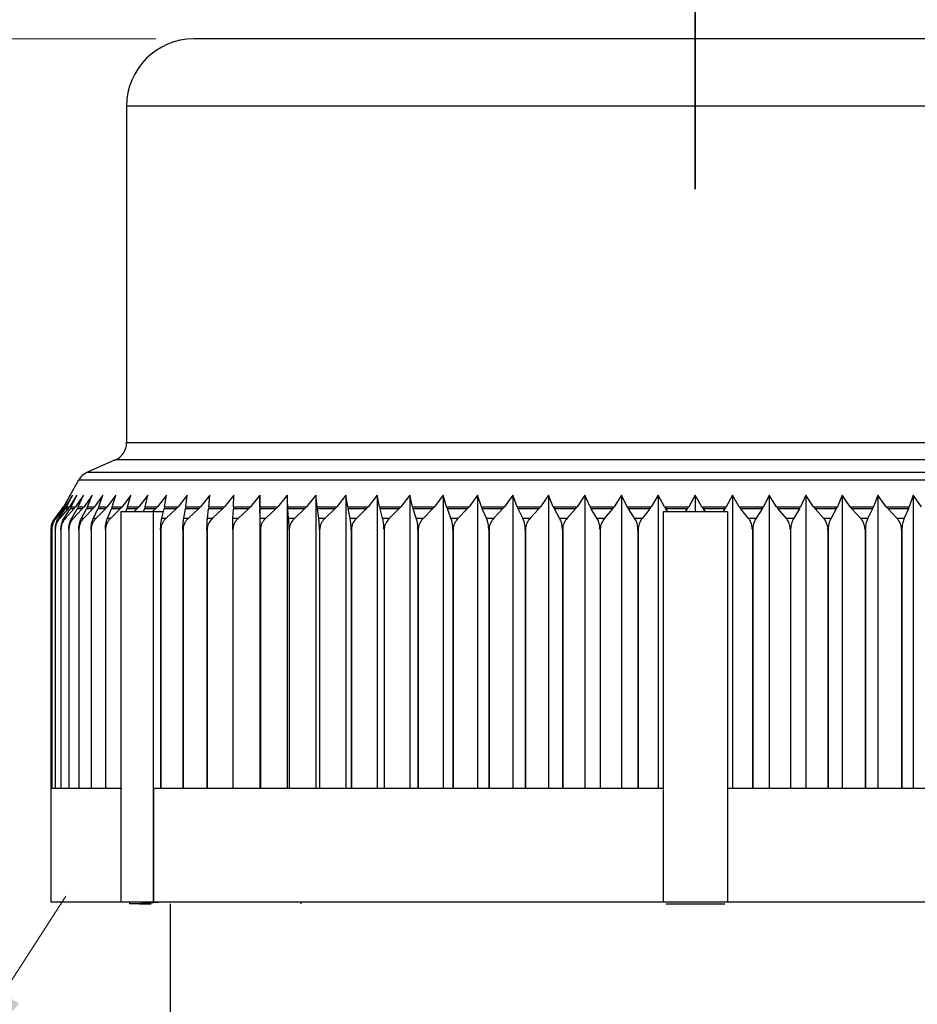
# Model space of a CAD drawing. Header units: millimetres. Extents: x 0 to 420, y 0 to 297.
# Tile 34 of 68: x 160 to 183, y 246 to 272. Entities that reach past the tile are written whole.
import ezdxf

# ---------------------------------------------------------------- set-up
doc = ezdxf.new("R2010")
doc.units = ezdxf.units.MM
doc.linetypes.add('PHANTOM', pattern=[12.7, 6.35, -1.27, 1.27, -1.27, 1.27, -1.27])
doc.styles.add('SLDTEXTSTYLE0', font='TXT', dxfattribs={"width": 0.75})
doc.dimstyles.new('SLDDIMSTYLE0', dxfattribs={"dimtxt": 3.5, "dimasz": 3.302, "dimexe": 0, "dimexo": 0.0625, "dimgap": 0.875, "dimtad": 1, "dimrnd": 1e-09, "dimzin": 12, "dimdsep": 46, "dimtxsty": 'SLDTEXTSTYLE0', "dimsah": 1, "dimcen": 0.09, "dimadec": 0, "dimazin": 3, "dimtfac": 1, "dimtmove": 0, "dimatfit": 0, "dimfxl": 0, "dimfrac": 2, "dimtolj": 1, "dimtzin": 12, "dimarcsym": 0})
doc.dimstyles.new('SLDDIMSTYLE1', dxfattribs={"dimtxt": 3.5, "dimasz": 3.302, "dimexe": 0, "dimexo": 0.0625, "dimgap": 0.875, "dimtad": 1, "dimrnd": 1e-09, "dimzin": 12, "dimdsep": 46, "dimtxsty": 'SLDTEXTSTYLE0', "dimsah": 1, "dimcen": 0.09, "dimadec": 0, "dimazin": 3, "dimtfac": 1, "dimtofl": 0, "dimtmove": 0, "dimatfit": 3, "dimfxl": 0, "dimfrac": 2, "dimtolj": 1, "dimtzin": 12, "dimarcsym": 0})

# ---------------------------------------------------------------- blocks, each defined once
blk = doc.blocks.new('_D_22')
at = {"color": 7, "linetype": 'Continuous', "lineweight": 0}
for p, q in [((175.252, 239.259), (197.336, 251.522)), ((196.461, 251.036), (211.025, 224.809)), ((189.816, 213.032), (211.899, 225.294))]:
    blk.add_line(p, q, dxfattribs=at)
at = {"color": 7, "linetype": 'Continuous', "lineweight": 18}
for points in [[(196.461, 251.036), (197.62, 247.903), (198.509, 248.396)], [(211.025, 224.809), (209.866, 227.942), (208.978, 227.449)]]:
    blk.add_solid(points, dxfattribs=at)
at = {"color": 7, "linetype": 'Continuous', "lineweight": 18, "insert": (206.527, 242.203), "char_height": 3.5, "attachment_point": 1, "rotation": 299.0422, "style": 'SLDTEXTSTYLE0'}
blk.add_mtext('30', dxfattribs=at)
blk = doc.blocks.new('_D_23')
at = {"color": 7, "linetype": 'Continuous', "lineweight": 0}
for p, q in [((157.268, 243.721), (160.718, 249.052)), ((176.849, 231.047), (156.428, 244.264)), ((157.268, 243.721), (150.433, 233.16)), ((170.014, 220.486), (149.593, 233.703)), ((150.433, 233.16), (146.982, 227.829))]:
    blk.add_line(p, q, dxfattribs=at)
at = {"color": 7, "linetype": 'Continuous', "lineweight": 18}
for points in [[(157.268, 243.721), (159.488, 246.217), (158.635, 246.769)], [(150.433, 233.16), (148.212, 230.664), (149.065, 230.112)]]:
    blk.add_solid(points, dxfattribs=at)
at = {"color": 7, "linetype": 'Continuous', "lineweight": 18, "insert": (146.456, 235.319), "char_height": 3.5, "attachment_point": 1, "rotation": 57.0886, "style": 'SLDTEXTSTYLE0'}
blk.add_mtext('12,58', dxfattribs=at)
blk = doc.blocks.new('_D_25')
at = {"color": 7, "linetype": 'Continuous', "lineweight": 0}
for p, q in [((163.094, 271.673), (129.32, 271.673)), ((130.32, 271.673), (130.32, 195.75)), ((162.37, 195.75), (129.32, 195.75))]:
    blk.add_line(p, q, dxfattribs=at)
at = {"color": 7, "linetype": 'Continuous', "lineweight": 18}
for points in [[(130.32, 271.673), (129.812, 268.371), (130.828, 268.371)], [(130.32, 195.75), (130.828, 199.052), (129.812, 199.052)]]:
    blk.add_solid(points, dxfattribs=at)
at = {"color": 7, "linetype": 'Continuous', "lineweight": 18, "insert": (125.808, 227.555), "char_height": 3.5, "attachment_point": 1, "rotation": 90, "style": 'SLDTEXTSTYLE0'}
blk.add_mtext('75,92', dxfattribs=at)

msp = doc.modelspace()

# ---------------------------------------------------------------- linework, layer by layer
at = {"color": 7, "linetype": 'PHANTOM', "lineweight": 35}
msp.add_line((177.31981, 267.70757), (177.31981, 280.40757), dxfattribs=at)
at = {"color": 7, "linetype": 'Continuous', "lineweight": 25}
for p, q in [((190.54545, 271.67331), (164.09417, 271.67331)), ((162.31981, 269.89895), (162.31981, 261.02065)), ((162.0215, 260.56313), (161.28554, 260.2387)), ((161.0534, 260.02977), (160.65292, 259.3309)), ((160.83441, 259.63497), (160.65601, 259.3309)), ((160.66628, 259.3309), (160.83441, 259.63497)), ((160.89232, 259.63497), (160.70427, 259.3309)), ((160.73505, 259.3309), (160.89232, 259.63497)), ((161.00792, 259.63497), (160.81089, 259.3309)), ((160.86207, 259.3309), (161.00792, 259.63497)), ((161.18083, 259.63497), (160.9755, 259.3309)), ((161.04691, 259.3309), (161.18083, 259.63497)), ((161.41042, 259.63497), (161.19752, 259.3309)), ((161.2889, 259.3309), (161.41042, 259.63497)), ((161.6959, 259.63497), (161.47617, 259.3309)), ((161.5872, 259.3309), (161.6959, 259.63497)), ((162.03625, 259.63497), (161.81047, 259.3309)), ((161.94076, 259.3309), (162.03625, 259.63497)), ((162.43029, 259.63497), (162.19925, 259.3309)), ((162.34834, 259.3309), (162.43029, 259.63497)), ((162.87663, 259.63497), (162.64114, 259.3309)), ((162.80851, 259.3309), (162.87663, 259.63497)), ((163.3737, 259.63497), (163.13459, 259.3309)), ((163.31965, 259.3309), (163.3737, 259.63497)), ((163.91976, 259.63497), (163.67786, 259.3309)), ((163.87997, 259.3309), (163.91976, 259.63497)), ((164.51288, 259.63497), (164.26905, 259.3309)), ((164.4875, 259.3309), (164.51288, 259.63497)), ((165.15099, 259.63497), (164.90609, 259.3309)), ((165.1401, 259.3309), (165.15099, 259.63497)), ((165.83184, 259.63497), (165.58673, 259.3309)), ((165.83548, 259.3309), (165.83184, 259.63497)), ((165.83184, 259.63497), (165.83184, 251.89463)), ((166.55305, 259.63497), (166.30858, 259.3309)), ((166.5712, 259.3309), (166.55305, 259.63497)), ((166.55305, 259.63497), (166.55305, 251.89463)), ((167.31207, 259.63497), (167.06911, 259.3309)), ((167.34467, 259.3309), (167.31207, 259.63497)), ((167.31207, 259.63497), (167.31207, 251.89463)), ((168.10625, 259.63497), (167.86564, 259.3309)), ((168.15318, 259.3309), (168.10625, 259.63497)), ((168.10625, 259.63497), (168.10625, 251.89463)), ((168.93279, 259.63497), (168.69538, 259.3309)), ((168.9939, 259.3309), (168.93279, 259.63497)), ((168.93279, 259.63497), (168.93279, 251.89463)), ((169.78879, 259.63497), (169.55542, 259.3309)), ((169.86385, 259.3309), (169.78879, 259.63497)), ((169.78879, 259.63497), (169.78879, 251.89463)), ((170.67124, 259.63497), (170.44273, 259.3309)), ((170.76, 259.3309), (170.67124, 259.63497)), ((170.67124, 259.63497), (170.67124, 251.89463)), ((171.57705, 259.63497), (171.35419, 259.3309)), ((171.67918, 259.3309), (171.57705, 259.63497)), ((171.57705, 259.63497), (171.57705, 251.89463)), ((172.50302, 259.63497), (172.28661, 259.3309)), ((172.61818, 259.3309), (172.50302, 259.63497)), ((172.50302, 259.63497), (172.50302, 251.89463)), ((173.44592, 259.63497), (173.23671, 259.3309)), ((173.5737, 259.3309), (173.44592, 259.63497)), ((173.44592, 259.63497), (173.44592, 251.89463)), ((174.40242, 259.63497), (174.20115, 259.3309)), ((174.40242, 259.63497), (174.40242, 251.89463)), ((174.54237, 259.3309), (174.40242, 259.63497)), ((175.36918, 259.63497), (175.17655, 259.3309)), ((175.36918, 259.63497), (175.36918, 251.89463)), ((175.5208, 259.3309), (175.36918, 259.63497)), ((176.34278, 259.63497), (176.15947, 259.3309)), ((176.34278, 259.63497), (176.34278, 251.89463)), ((176.50555, 259.3309), (176.34278, 259.63497)), ((177.31981, 259.63497), (177.14647, 259.3309)), ((177.31981, 259.63497), (177.31981, 259.19463)), ((177.49316, 259.3309), (177.31981, 259.63497)), ((178.29685, 259.63497), (178.13408, 259.3309)), ((178.29685, 259.63497), (178.29685, 251.89463)), ((178.48016, 259.3309), (178.29685, 259.63497)), ((179.27045, 259.63497), (179.11883, 259.3309)), ((179.27045, 259.63497), (179.27045, 251.89463)), ((179.46308, 259.3309), (179.27045, 259.63497)), ((180.2372, 259.63497), (180.09725, 259.3309)), ((180.2372, 259.63497), (180.2372, 251.89463)), ((180.43847, 259.3309), (180.2372, 259.63497)), ((181.19371, 259.63497), (181.06593, 259.3309)), ((181.40292, 259.3309), (181.19371, 259.63497)), ((181.19371, 259.63497), (181.19371, 251.89463)), ((182.1366, 259.63497), (182.02144, 259.3309)), ((182.35301, 259.3309), (182.1366, 259.63497)), ((182.1366, 259.63497), (182.1366, 251.89463)), ((183.06258, 259.63497), (182.96044, 259.3309)), ((183.28543, 259.3309), (183.06258, 259.63497)), ((183.06258, 259.63497), (183.06258, 251.89463)), ((160.61615, 259.27249), (160.65601, 259.3309)), ((160.66628, 259.3309), (160.62872, 259.27249)), ((160.66225, 259.27249), (160.70427, 259.3309)), ((160.66628, 259.3309), (160.70427, 259.3309)), ((160.73505, 259.3309), (160.69992, 259.27249)), ((160.73505, 259.3309), (160.81089, 259.3309)), ((160.76687, 259.27249), (160.81089, 259.3309)), ((160.86207, 259.3309), (160.82949, 259.27249)), ((160.86207, 259.3309), (160.9755, 259.3309)), ((160.92962, 259.27249), (160.9755, 259.3309)), ((161.04691, 259.3309), (161.01699, 259.27249)), ((161.04691, 259.3309), (161.19752, 259.3309)), ((161.14995, 259.27249), (161.19752, 259.3309)), ((161.2889, 259.3309), (161.47617, 259.3309)), ((161.5872, 259.3309), (161.56292, 259.27249)), ((161.5872, 259.3309), (161.81047, 259.3309)), ((161.76003, 259.27249), (161.81047, 259.3309)), ((161.94076, 259.3309), (161.91943, 259.27249)), ((161.94076, 259.3309), (162.19925, 259.3309)), ((162.14763, 259.27249), (162.19925, 259.3309)), ((162.34834, 259.3309), (162.33004, 259.27249)), ((162.34834, 259.3309), (162.64114, 259.3309)), ((162.58853, 259.27249), (162.64114, 259.3309)), ((162.80851, 259.3309), (162.7933, 259.27249)), ((162.80851, 259.3309), (163.13459, 259.3309)), ((163.08117, 259.27249), (163.13459, 259.3309)), ((163.31965, 259.3309), (163.30758, 259.27249)), ((163.31965, 259.3309), (163.67786, 259.3309)), ((163.62382, 259.27249), (163.67786, 259.3309)), ((163.87997, 259.3309), (163.87108, 259.27249)), ((163.87997, 259.3309), (164.26905, 259.3309)), ((164.21458, 259.27249), (164.26905, 259.3309)), ((164.4875, 259.3309), (164.48183, 259.27249)), ((164.4875, 259.3309), (164.90609, 259.3309)), ((164.85138, 259.27249), (164.90609, 259.3309)), ((165.1401, 259.3309), (165.13766, 259.27249)), ((165.1401, 259.3309), (165.58673, 259.3309)), ((165.53197, 259.27249), (165.58673, 259.3309)), ((165.83548, 259.3309), (166.30858, 259.3309)), ((165.83548, 259.3309), (165.83629, 259.27249)), ((166.25396, 259.27249), (166.30858, 259.3309)), ((166.5712, 259.3309), (167.06911, 259.3309)), ((166.5712, 259.3309), (166.57525, 259.27249)), ((167.01483, 259.27249), (167.06911, 259.3309)), ((167.34467, 259.3309), (167.86564, 259.3309)), ((167.34467, 259.3309), (167.35195, 259.27249)), ((167.81189, 259.27249), (167.86564, 259.3309)), ((168.15318, 259.3309), (168.69538, 259.3309)), ((168.15318, 259.3309), (168.16367, 259.27249)), ((168.64235, 259.27249), (168.69538, 259.3309)), ((168.9939, 259.3309), (169.55542, 259.3309)), ((168.9939, 259.3309), (169.00755, 259.27249)), ((169.50328, 259.27249), (169.55542, 259.3309)), ((169.86385, 259.3309), (170.44273, 259.3309)), ((169.86385, 259.3309), (169.88062, 259.27249)), ((170.39168, 259.27249), (170.44273, 259.3309)), ((170.76, 259.3309), (171.35419, 259.3309)), ((170.76, 259.3309), (170.77983, 259.27249)), ((171.30441, 259.27249), (171.35419, 259.3309)), ((171.67918, 259.3309), (172.28661, 259.3309)), ((171.67918, 259.3309), (171.702, 259.27249)), ((172.23827, 259.27249), (172.28661, 259.3309)), ((172.61818, 259.3309), (173.23671, 259.3309)), ((172.61818, 259.3309), (172.64391, 259.27249)), ((173.18997, 259.27249), (173.23671, 259.3309)), ((173.5737, 259.3309), (174.20115, 259.3309)), ((173.5737, 259.3309), (173.60225, 259.27249)), ((174.15619, 259.27249), (174.20115, 259.3309)), ((174.54237, 259.3309), (174.57364, 259.27249)), ((174.54237, 259.3309), (175.17655, 259.3309)), ((175.13351, 259.27249), (175.17655, 259.3309)), ((175.5208, 259.3309), (175.55467, 259.27249)), ((175.5208, 259.3309), (176.15947, 259.3309)), ((176.11852, 259.27249), (176.15947, 259.3309)), ((176.50555, 259.3309), (176.54191, 259.27249)), ((176.50555, 259.3309), (177.14647, 259.3309)), ((177.10774, 259.27249), (177.14647, 259.3309)), ((177.49316, 259.3309), (177.53188, 259.27249)), ((177.49316, 259.3309), (178.13408, 259.3309)), ((178.09771, 259.27249), (178.13408, 259.3309)), ((178.48016, 259.3309), (178.52111, 259.27249)), ((178.48016, 259.3309), (179.11883, 259.3309)), ((179.08495, 259.27249), (179.11883, 259.3309)), ((179.46308, 259.3309), (179.50611, 259.27249)), ((179.46308, 259.3309), (180.09725, 259.3309)), ((180.06599, 259.27249), (180.09725, 259.3309)), ((180.43847, 259.3309), (181.06593, 259.3309)), ((180.43847, 259.3309), (180.48344, 259.27249)), ((181.03738, 259.27249), (181.06593, 259.3309)), ((181.40292, 259.3309), (182.02144, 259.3309)), ((181.40292, 259.3309), (181.44965, 259.27249)), ((181.99572, 259.27249), (182.02144, 259.3309)), ((182.35301, 259.3309), (182.96044, 259.3309)), ((182.35301, 259.3309), (182.40136, 259.27249)), ((182.93762, 259.27249), (182.96044, 259.3309)), ((160.61375, 259.27249), (160.42516, 259.03006)), ((160.61615, 259.27249), (160.42548, 259.03006)), ((160.44903, 259.03006), (160.62872, 259.27249)), ((160.44903, 259.03006), (160.46127, 259.03006)), ((160.66225, 259.27249), (160.46127, 259.03006)), ((160.53184, 259.03006), (160.69992, 259.27249)), ((160.53184, 259.03006), (160.55628, 259.03006)), ((160.76687, 259.27249), (160.55628, 259.03006)), ((160.66225, 259.27249), (160.62872, 259.27249)), ((160.67361, 259.03006), (160.82949, 259.27249)), ((160.67361, 259.03006), (160.71017, 259.03006)), ((160.76687, 259.27249), (160.69992, 259.27249)), ((160.92962, 259.27249), (160.71017, 259.03006)), ((160.92962, 259.27249), (160.82949, 259.27249)), ((160.87386, 259.03006), (161.01699, 259.27249)), ((160.87386, 259.03006), (160.92241, 259.03006)), ((161.14995, 259.27249), (160.92241, 259.03006)), ((161.14995, 259.27249), (161.01699, 259.27249)), ((161.13187, 259.03006), (161.26175, 259.27249)), ((161.13187, 259.03006), (161.19224, 259.03006)), ((161.42708, 259.27249), (161.19224, 259.03006)), ((161.42708, 259.27249), (161.26175, 259.27249)), ((161.44675, 259.03006), (161.56292, 259.27249)), ((161.44675, 259.03006), (161.51872, 259.03006)), ((161.76003, 259.27249), (161.51872, 259.03006)), ((161.76003, 259.27249), (161.56292, 259.27249)), ((161.81737, 259.03006), (161.91943, 259.27249)), ((161.81737, 259.03006), (161.9007, 259.03006)), ((162.14763, 259.27249), (161.9007, 259.03006)), ((162.14763, 259.27249), (161.91943, 259.27249)), ((162.17238, 259.19463), (162.17238, 248.89463)), ((163.02238, 259.19463), (162.17238, 259.19463)), ((162.30191, 259.19463), (162.33004, 259.27249)), ((162.58853, 259.27249), (162.33004, 259.27249)), ((162.58853, 259.27249), (162.50741, 259.19463)), ((162.76983, 259.19463), (162.7933, 259.27249)), ((163.08117, 259.27249), (162.7933, 259.27249)), ((163.08117, 259.27249), (162.9988, 259.19463)), ((163.02238, 259.19463), (163.02238, 248.89463)), ((163.28903, 259.19463), (163.02238, 259.19463)), ((163.24982, 259.03006), (163.30758, 259.27249)), ((163.24982, 259.03006), (163.36529, 259.03006)), ((163.62382, 259.27249), (163.30758, 259.27249)), ((163.62382, 259.27249), (163.36529, 259.03006)), ((163.82856, 259.03006), (163.87108, 259.27249)), ((163.82856, 259.03006), (163.95399, 259.03006)), ((164.21458, 259.27249), (163.87108, 259.27249)), ((164.21458, 259.27249), (163.95399, 259.03006)), ((164.4547, 259.03006), (164.48183, 259.27249)), ((164.4547, 259.03006), (164.58963, 259.03006)), ((164.85138, 259.27249), (164.48183, 259.27249)), ((164.85138, 259.27249), (164.58963, 259.03006)), ((165.12602, 259.03006), (165.13766, 259.27249)), ((165.12602, 259.03006), (165.26999, 259.03006)), ((165.53197, 259.27249), (165.13766, 259.27249)), ((165.53197, 259.27249), (165.26999, 259.03006)), ((165.84017, 259.03006), (165.83629, 259.27249)), ((166.25396, 259.27249), (165.83629, 259.27249)), ((165.84017, 259.03006), (165.99268, 259.03006)), ((166.25396, 259.27249), (165.99268, 259.03006)), ((166.59465, 259.03006), (166.57525, 259.27249)), ((167.01483, 259.27249), (166.57525, 259.27249)), ((166.59465, 259.03006), (166.75515, 259.03006)), ((167.01483, 259.27249), (166.75515, 259.03006)), ((167.38679, 259.03006), (167.35195, 259.27249)), ((167.81189, 259.27249), (167.35195, 259.27249)), ((167.38679, 259.03006), (167.55473, 259.03006)), ((167.81189, 259.27249), (167.55473, 259.03006)), ((168.21383, 259.03006), (168.16367, 259.27249)), ((168.64235, 259.27249), (168.16367, 259.27249)), ((168.21383, 259.03006), (168.38861, 259.03006)), ((168.64235, 259.27249), (168.38861, 259.03006)), ((169.07285, 259.03006), (169.00755, 259.27249)), ((169.50328, 259.27249), (169.00755, 259.27249)), ((169.07285, 259.03006), (169.25387, 259.03006)), ((169.50328, 259.27249), (169.25387, 259.03006)), ((169.96085, 259.03006), (169.88062, 259.27249)), ((170.39168, 259.27249), (169.88062, 259.27249)), ((169.96085, 259.03006), (170.14745, 259.03006)), ((170.39168, 259.27249), (170.14745, 259.03006)), ((170.87468, 259.03006), (170.77983, 259.27249)), ((171.30441, 259.27249), (170.77983, 259.27249)), ((170.87468, 259.03006), (171.06623, 259.03006)), ((171.30441, 259.27249), (171.06623, 259.03006)), ((171.81116, 259.03006), (171.702, 259.27249)), ((172.23827, 259.27249), (171.702, 259.27249)), ((171.81116, 259.03006), (172.00697, 259.03006)), ((172.23827, 259.27249), (172.00697, 259.03006)), ((172.76699, 259.03006), (172.64391, 259.27249)), ((173.18997, 259.27249), (172.64391, 259.27249)), ((172.76699, 259.03006), (172.96638, 259.03006)), ((173.18997, 259.27249), (172.96638, 259.03006)), ((173.73881, 259.03006), (173.60225, 259.27249)), ((174.15619, 259.27249), (173.60225, 259.27249)), ((173.73881, 259.03006), (173.94107, 259.03006)), ((174.15619, 259.27249), (173.94107, 259.03006)), ((174.72321, 259.03006), (174.57364, 259.27249)), ((175.13351, 259.27249), (174.57364, 259.27249)), ((174.72321, 259.03006), (174.92764, 259.03006)), ((175.13351, 259.27249), (174.92764, 259.03006)), ((175.71673, 259.03006), (175.55467, 259.27249)), ((176.11852, 259.27249), (175.55467, 259.27249)), ((175.71673, 259.03006), (175.92261, 259.03006)), ((176.11852, 259.27249), (175.92261, 259.03006)), ((178.16981, 259.19463), (176.46981, 259.19463)), ((176.46981, 259.19463), (176.46981, 248.89463)), ((176.59798, 259.19463), (176.54191, 259.27249)), ((177.10774, 259.27249), (176.54191, 259.27249)), ((177.10774, 259.27249), (177.04803, 259.19463)), ((177.59159, 259.19463), (177.53188, 259.27249)), ((178.09771, 259.27249), (177.53188, 259.27249)), ((178.09771, 259.27249), (178.04165, 259.19463)), ((178.16981, 259.19463), (178.16981, 248.89463)), ((178.71702, 259.03006), (178.52111, 259.27249)), ((179.08495, 259.27249), (178.52111, 259.27249)), ((178.71702, 259.03006), (178.9229, 259.03006)), ((179.08495, 259.27249), (178.9229, 259.03006)), ((179.71199, 259.03006), (179.50611, 259.27249)), ((180.06599, 259.27249), (179.50611, 259.27249)), ((179.71199, 259.03006), (179.91642, 259.03006)), ((180.06599, 259.27249), (179.91642, 259.03006)), ((180.69855, 259.03006), (180.48344, 259.27249)), ((181.03738, 259.27249), (180.48344, 259.27249)), ((180.69855, 259.03006), (180.90082, 259.03006)), ((181.03738, 259.27249), (180.90082, 259.03006)), ((181.67325, 259.03006), (181.44965, 259.27249)), ((181.99572, 259.27249), (181.44965, 259.27249)), ((181.67325, 259.03006), (181.87264, 259.03006)), ((181.99572, 259.27249), (181.87264, 259.03006)), ((182.63265, 259.03006), (182.40136, 259.27249)), ((182.93762, 259.27249), (182.40136, 259.27249)), ((182.63265, 259.03006), (182.82846, 259.03006)), ((182.93762, 259.27249), (182.82846, 259.03006)), ((160.31981, 258.72306), (160.31981, 248.89463)), ((160.31981, 258.72306), (160.31981, 258.72306)), ((160.31981, 258.72306), (160.31981, 251.89463)), ((160.34945, 258.72306), (160.34945, 251.89463)), ((160.34989, 258.72306), (160.34945, 258.72306)), ((160.34989, 258.72306), (160.34989, 251.89463)), ((160.43869, 258.72306), (160.43869, 251.89463)), ((160.43958, 258.72306), (160.43869, 258.72306)), ((160.43958, 258.72306), (160.43958, 251.89463)), ((160.58723, 258.72306), (160.58723, 251.89463)), ((160.58856, 258.72306), (160.58723, 258.72306)), ((160.58856, 258.72306), (160.58856, 251.89463)), ((160.79454, 258.72306), (160.79454, 251.89463)), ((160.79631, 258.72306), (160.79454, 258.72306)), ((160.79631, 258.72306), (160.79631, 251.89463)), ((161.0599, 258.72306), (161.0599, 251.89463)), ((161.0621, 258.72306), (161.0599, 258.72306)), ((161.0621, 258.72306), (161.0621, 251.89463)), ((161.38237, 258.72306), (161.38237, 251.89463)), ((161.38499, 258.72306), (161.38237, 258.72306)), ((161.38499, 258.72306), (161.38499, 251.89463)), ((161.76082, 258.72306), (161.76082, 251.89463)), ((161.76386, 258.72306), (161.76082, 258.72306)), ((161.76386, 258.72306), (161.76386, 251.89463)), ((163.21781, 258.72306), (163.21781, 251.89463)), ((163.22202, 258.72306), (163.21781, 258.72306)), ((163.22202, 258.72306), (163.22202, 251.89463)), ((163.805, 258.72306), (163.805, 251.89463)), ((163.80957, 258.72306), (163.805, 258.72306)), ((163.80957, 258.72306), (163.80957, 251.89463)), ((164.43966, 258.72306), (164.43966, 251.89463)), ((164.44458, 258.72306), (164.43966, 258.72306)), ((164.44458, 258.72306), (164.44458, 251.89463)), ((165.11957, 258.72306), (165.11957, 251.89463)), ((165.12482, 258.72306), (165.11957, 258.72306)), ((165.12482, 258.72306), (165.12482, 251.89463)), ((165.84232, 258.72306), (165.84232, 251.89463)), ((165.84788, 258.72306), (165.84232, 258.72306)), ((165.84788, 258.72306), (165.84788, 251.89463)), ((166.60539, 258.72306), (166.60539, 251.89463)), ((166.61125, 258.72306), (166.60539, 258.72306)), ((166.61125, 258.72306), (166.61125, 251.89463)), ((167.4061, 258.72306), (167.4061, 251.89463)), ((167.41222, 258.72306), (167.4061, 258.72306)), ((167.41222, 258.72306), (167.41222, 251.89463)), ((168.24163, 258.72306), (168.24163, 251.89463)), ((168.248, 258.72306), (168.24163, 258.72306)), ((168.248, 258.72306), (168.248, 251.89463)), ((169.10905, 258.72306), (169.10905, 251.89463)), ((169.11565, 258.72306), (169.10905, 258.72306)), ((169.11565, 258.72306), (169.11565, 251.89463)), ((170.0053, 258.72306), (170.0053, 251.89463)), ((170.01211, 258.72306), (170.0053, 258.72306)), ((170.01211, 258.72306), (170.01211, 251.89463)), ((170.92725, 258.72306), (170.92725, 251.89463)), ((170.93424, 258.72306), (170.92725, 258.72306)), ((170.93424, 258.72306), (170.93424, 251.89463)), ((171.87166, 258.72306), (171.87166, 251.89463)), ((171.8788, 258.72306), (171.87166, 258.72306)), ((171.8788, 258.72306), (171.8788, 251.89463)), ((172.8352, 258.72306), (172.8352, 251.89463)), ((172.84247, 258.72306), (172.8352, 258.72306)), ((172.84247, 258.72306), (172.84247, 251.89463)), ((173.81449, 258.72306), (173.81449, 251.89463)), ((173.82186, 258.72306), (173.81449, 258.72306)), ((173.82186, 258.72306), (173.82186, 251.89463)), ((174.80609, 258.72306), (174.80609, 251.89463)), ((174.81355, 258.72306), (174.80609, 258.72306)), ((174.81355, 258.72306), (174.81355, 251.89463)), ((175.80653, 258.72306), (175.80653, 251.89463)), ((175.81404, 258.72306), (175.80653, 258.72306)), ((175.81404, 258.72306), (175.81404, 251.89463)), ((178.82559, 258.72306), (178.82559, 251.89463)), ((178.8331, 258.72306), (178.82559, 258.72306)), ((178.8331, 258.72306), (178.8331, 251.89463)), ((179.82608, 258.72306), (179.82608, 251.89463)), ((179.83353, 258.72306), (179.82608, 258.72306)), ((179.83353, 258.72306), (179.83353, 251.89463)), ((180.81776, 258.72306), (180.81776, 251.89463)), ((180.82514, 258.72306), (180.81776, 258.72306)), ((180.82514, 258.72306), (180.82514, 251.89463)), ((181.79716, 258.72306), (181.79716, 251.89463)), ((181.80443, 258.72306), (181.79716, 258.72306)), ((181.80443, 258.72306), (181.80443, 251.89463)), ((182.76083, 258.72306), (182.76083, 251.89463)), ((182.76797, 258.72306), (182.76083, 258.72306)), ((182.76797, 258.72306), (182.76797, 251.89463)), ((160.34945, 251.89463), (160.31981, 251.89463)), ((160.43869, 251.89463), (160.34989, 251.89463)), ((160.58723, 251.89463), (160.43958, 251.89463)), ((160.79454, 251.89463), (160.58856, 251.89463)), ((161.0599, 251.89463), (160.79631, 251.89463)), ((161.38237, 251.89463), (161.0621, 251.89463)), ((161.76082, 251.89463), (161.38499, 251.89463)), ((162.1908, 251.89463), (161.76386, 251.89463)), ((163.21781, 251.89463), (163.0408, 251.89463)), ((163.0408, 248.89463), (163.0408, 251.89463)), ((163.805, 251.89463), (163.22202, 251.89463)), ((164.43966, 251.89463), (163.80957, 251.89463)), ((165.11957, 251.89463), (164.44458, 251.89463)), ((165.84232, 251.89463), (165.12482, 251.89463)), ((166.60539, 251.89463), (165.84788, 251.89463)), ((167.4061, 251.89463), (166.61125, 251.89463)), ((168.24163, 251.89463), (167.41222, 251.89463)), ((169.10905, 251.89463), (168.248, 251.89463)), ((170.0053, 251.89463), (169.11565, 251.89463)), ((170.92725, 251.89463), (170.01211, 251.89463)), ((171.87166, 251.89463), (170.93424, 251.89463)), ((172.8352, 251.89463), (171.8788, 251.89463)), ((173.81449, 251.89463), (172.84247, 251.89463)), ((174.80609, 251.89463), (173.82186, 251.89463)), ((175.80653, 251.89463), (174.81355, 251.89463)), ((176.46981, 251.89463), (175.81404, 251.89463)), ((178.82559, 251.89463), (178.16981, 251.89463)), ((179.82608, 251.89463), (178.8331, 251.89463)), ((180.81776, 251.89463), (179.83353, 251.89463)), ((181.79716, 251.89463), (180.82514, 251.89463)), ((182.76083, 251.89463), (181.80443, 251.89463)), ((183.70539, 251.89463), (182.76797, 251.89463)), ((162.1908, 248.89463), (160.31981, 248.89463)), ((163.02238, 248.89463), (162.17238, 248.89463)), ((162.39481, 248.89463), (162.39481, 248.85029)), ((162.66087, 248.85029), (162.39481, 248.85029)), ((162.66087, 248.85029), (162.97206, 248.85029)), ((163.0408, 248.89463), (163.02238, 248.89463)), ((176.46981, 248.89463), (163.0408, 248.89463)), ((163.46981, 248.85029), (163.46981, 244.95029)), ((166.91981, 248.89463), (166.91981, 248.85029)), ((178.16981, 248.89463), (176.46981, 248.89463)), ((191.59883, 248.89463), (178.16981, 248.89463))]:
    msp.add_line(p, q, dxfattribs=at)
at = {"color": 8, "linetype": 'Continuous', "lineweight": 25}
for p, q in [((192.31981, 269.89895), (162.31981, 269.89895)), ((162.31981, 261.02065), (192.31981, 261.02065)), ((192.61813, 260.56313), (162.0215, 260.56313)), ((161.28554, 260.2387), (177.31981, 260.2387)), ((177.31981, 260.2387), (193.35409, 260.2387)), ((177.31981, 260.02977), (161.0534, 260.02977)), ((193.58622, 260.02977), (177.31981, 260.02977)), ((160.65292, 259.3309), (160.65601, 259.3309)), ((160.42516, 259.03006), (160.42548, 259.03006)), ((160.61615, 259.27249), (160.61375, 259.27249))]:
    msp.add_line(p, q, dxfattribs=at)
at = {"color": 7, "linetype": 'Continuous', "lineweight": 25}
for centre, radius, start, end in [((164.09417, 269.89895), 1.77436, 90, 180), ((161.81981, 261.02065), 0.5, 293.789124, 0), ((161.48722, 259.78118), 0.5, 113.789124, 150.185837), ((160.2191, 259.57949), 0.5, 322.120279, 330.185837), ((160.81981, 258.72306), 0.5, 142.120279, 180)]:
    msp.add_arc(centre, radius, start, end, dxfattribs=at)
for points, knots in [([(161.2889, 259.3309), (161.28681, 259.32576), (161.28261, 259.31546), (161.27594, 259.30065), (161.26901, 259.28625), (161.26417, 259.27708), (161.26175, 259.27249)], [0, 0, 0, 0, 0.24908348, 0.49854985, 0.74910647, 1, 1, 1, 1]), ([(161.42708, 259.27249), (161.43143, 259.27705), (161.44013, 259.28617), (161.45263, 259.30053), (161.46473, 259.31537), (161.47235, 259.32572), (161.47617, 259.3309)], [0, 0, 0, 0, 0.24914146, 0.49860616, 0.74911312, 1, 1, 1, 1]), ([(160.42548, 259.03006), (160.41268, 259.01239), (160.38679, 258.97665), (160.35594, 258.91383), (160.33272, 258.84408), (160.323, 258.78669), (160.32011, 258.7458), (160.31991, 258.73065), (160.31981, 258.72306)], [0, 0, 0, 0, 0.21383067, 0.43259805, 0.64717469, 0.86983688, 0.93479245, 1, 1, 1, 1]), ([(160.34945, 258.72306), (160.35291, 258.76817), (160.35984, 258.85827), (160.40225, 258.96074), (160.43641, 259.01137), (160.44903, 259.03006)], [0, 0, 0, 0, 0.3874503, 0.77384192, 1, 1, 1, 1]), ([(160.46127, 259.03006), (160.43505, 258.99287), (160.38237, 258.91817), (160.35234, 258.80391), (160.35035, 258.73818), (160.34989, 258.72306)], [0, 0, 0, 0, 0.43279435, 0.86945401, 1, 1, 1, 1]), ([(160.43869, 258.72306), (160.44193, 258.76817), (160.44841, 258.85827), (160.48808, 258.96074), (160.52004, 259.01137), (160.53184, 259.03006)], [0, 0, 0, 0, 0.3874503, 0.77384192, 1, 1, 1, 1]), ([(160.55628, 259.03006), (160.52881, 258.99287), (160.47361, 258.91817), (160.44215, 258.80391), (160.44006, 258.73818), (160.43958, 258.72306)], [0, 0, 0, 0, 0.43279435, 0.86945401, 1, 1, 1, 1]), ([(160.58723, 258.72306), (160.59023, 258.76817), (160.59624, 258.85827), (160.63304, 258.96074), (160.66267, 259.01137), (160.67361, 259.03006)], [0, 0, 0, 0, 0.3874503, 0.77384192, 1, 1, 1, 1]), ([(160.71017, 259.03006), (160.68154, 258.99287), (160.62402, 258.91817), (160.59123, 258.80391), (160.58906, 258.73818), (160.58856, 258.72306)], [0, 0, 0, 0, 0.43279435, 0.86945401, 1, 1, 1, 1]), ([(160.79454, 258.72306), (160.7947, 258.73412), (160.79502, 258.75635), (160.79763, 258.78974), (160.80182, 258.82304), (160.80766, 258.85543), (160.81491, 258.88651), (160.82346, 258.91627), (160.83333, 258.94502), (160.84285, 258.96865), (160.85139, 258.98755), (160.85856, 259.00222), (160.86603, 259.01645), (160.87125, 259.02552), (160.87386, 259.03006)], [0, 0, 0, 0, 0.0949872, 0.19076837, 0.28899765, 0.3880354, 0.48313812, 0.57886571, 0.67639018, 0.77446291, 0.83064029, 0.88690379, 0.94341361, 1, 1, 1, 1]), ([(160.92241, 259.03006), (160.91465, 259.02142), (160.8991, 259.00411), (160.8777, 258.97564), (160.85796, 258.94519), (160.84053, 258.91296), (160.82565, 258.87923), (160.81346, 258.84397), (160.80417, 258.80692), (160.79959, 258.7776), (160.79764, 258.75712), (160.79688, 258.7458), (160.7964, 258.73444), (160.79634, 258.72685), (160.79631, 258.72306)], [0, 0, 0, 0, 0.1066252, 0.21378274, 0.32279787, 0.43255012, 0.53941811, 0.64716589, 0.75796273, 0.86993297, 0.90237119, 0.93484052, 0.96740434, 1, 1, 1, 1]), ([(161.0599, 258.72306), (161.06004, 258.73412), (161.06033, 258.75635), (161.0627, 258.78974), (161.06651, 258.82304), (161.0718, 258.85543), (161.07838, 258.88651), (161.08614, 258.91627), (161.0951, 258.94502), (161.10374, 258.96865), (161.11148, 258.98755), (161.11799, 259.00222), (161.12477, 259.01645), (161.1295, 259.02552), (161.13187, 259.03006)], [0, 0, 0, 0, 0.0949872, 0.19076837, 0.28899765, 0.3880354, 0.48313812, 0.57886571, 0.67639018, 0.77446291, 0.83064029, 0.88690379, 0.94341361, 1, 1, 1, 1]), ([(161.19224, 259.03006), (161.18423, 259.02142), (161.16818, 259.00411), (161.1461, 258.97564), (161.12573, 258.94519), (161.10773, 258.91296), (161.09237, 258.87923), (161.0798, 258.84397), (161.07021, 258.80692), (161.06549, 258.7776), (161.06348, 258.75712), (161.06269, 258.7458), (161.06219, 258.73444), (161.06213, 258.72685), (161.0621, 258.72306)], [0, 0, 0, 0, 0.1066252, 0.21378274, 0.32279787, 0.43255012, 0.53941811, 0.64716589, 0.75796273, 0.86993297, 0.90237119, 0.93484052, 0.96740434, 1, 1, 1, 1]), ([(161.38237, 258.72306), (161.3825, 258.73412), (161.38276, 258.75635), (161.38487, 258.78974), (161.38828, 258.82304), (161.39302, 258.85543), (161.3989, 258.88651), (161.40584, 258.91627), (161.41385, 258.94502), (161.42158, 258.96865), (161.42851, 258.98755), (161.43433, 259.00222), (161.44039, 259.01645), (161.44463, 259.02552), (161.44675, 259.03006)], [0, 0, 0, 0, 0.0949872, 0.19076837, 0.28899765, 0.3880354, 0.48313812, 0.57886571, 0.67639018, 0.77446291, 0.83064029, 0.88690379, 0.94341361, 1, 1, 1, 1]), ([(161.51872, 259.03006), (161.51049, 259.02142), (161.494, 259.00411), (161.47131, 258.97564), (161.45038, 258.94519), (161.43188, 258.91296), (161.4161, 258.87923), (161.40318, 258.84397), (161.39333, 258.80692), (161.38847, 258.7776), (161.38603, 258.75335), (161.38512, 258.73822), (161.38502, 258.72685), (161.38499, 258.72306)], [0, 0, 0, 0, 0.10662604, 0.21378443, 0.32280042, 0.43255353, 0.53942236, 0.64717099, 0.75796871, 0.86993983, 0.9023783, 0.96740408, 1, 1, 1, 1]), ([(161.76082, 258.72306), (161.76093, 258.73412), (161.76116, 258.75635), (161.76302, 258.78974), (161.76601, 258.82304), (161.77017, 258.85543), (161.77534, 258.88651), (161.78144, 258.91627), (161.78848, 258.94502), (161.79527, 258.96865), (161.80299, 258.99262), (161.80994, 259.01193), (161.81551, 259.02552), (161.81737, 259.03006)], [0, 0, 0, 0, 0.094989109, 0.1907722, 0.289003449, 0.388043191, 0.483147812, 0.578877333, 0.676403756, 0.774478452, 0.830656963, 0.943412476, 1, 1, 1, 1]), ([(161.9007, 259.03006), (161.89228, 259.02142), (161.8754, 259.00411), (161.85219, 258.97564), (161.83077, 258.94519), (161.81184, 258.91296), (161.79569, 258.87923), (161.78247, 258.84397), (161.77238, 258.80692), (161.76742, 258.7776), (161.76531, 258.75712), (161.76448, 258.7458), (161.76395, 258.73444), (161.76389, 258.72685), (161.76386, 258.72306)], [0, 0, 0, 0, 0.1066252, 0.21378274, 0.32279787, 0.43255012, 0.53941811, 0.64716589, 0.75796273, 0.86993297, 0.90237119, 0.93484052, 0.96740434, 1, 1, 1, 1]), ([(163.21781, 258.72306), (163.21788, 258.73412), (163.21801, 258.75635), (163.21906, 258.78974), (163.22075, 258.82304), (163.22311, 258.85543), (163.22603, 258.88651), (163.22948, 258.91627), (163.23347, 258.94502), (163.23731, 258.96865), (163.24168, 258.99262), (163.24562, 259.01193), (163.24877, 259.02552), (163.24982, 259.03006)], [0, 0, 0, 0, 0.09498911, 0.1907722, 0.28900345, 0.38804319, 0.48314781, 0.57887733, 0.67640376, 0.77447845, 0.83065696, 0.94341248, 1, 1, 1, 1]), ([(163.36529, 259.03006), (163.35648, 259.02142), (163.33881, 259.00411), (163.3145, 258.97564), (163.29207, 258.94519), (163.27226, 258.91296), (163.25535, 258.87923), (163.24151, 258.84397), (163.23095, 258.80692), (163.22575, 258.7776), (163.22314, 258.75335), (163.22216, 258.73822), (163.22206, 258.72685), (163.22202, 258.72306)], [0, 0, 0, 0, 0.10662604, 0.21378443, 0.32280042, 0.43255353, 0.53942236, 0.64717099, 0.75796871, 0.86993983, 0.9023783, 0.96740408, 1, 1, 1, 1]), ([(163.805, 258.72306), (163.80505, 258.73412), (163.80514, 258.75635), (163.80592, 258.78974), (163.80717, 258.82304), (163.8089, 258.85543), (163.81105, 258.88651), (163.81359, 258.91627), (163.81653, 258.94502), (163.81935, 258.96865), (163.82257, 258.99262), (163.82547, 259.01193), (163.82779, 259.02552), (163.82856, 259.03006)], [0, 0, 0, 0, 0.09498911, 0.1907722, 0.28900345, 0.38804319, 0.48314781, 0.57887733, 0.67640376, 0.77447845, 0.83065696, 0.94341248, 1, 1, 1, 1]), ([(163.95399, 259.03006), (163.9451, 259.02142), (163.92729, 259.00411), (163.90279, 258.97564), (163.88019, 258.94519), (163.86022, 258.91296), (163.84317, 258.87923), (163.82921, 258.84397), (163.81858, 258.80692), (163.81333, 258.7776), (163.8107, 258.75335), (163.80972, 258.73822), (163.80961, 258.72685), (163.80957, 258.72306)], [0, 0, 0, 0, 0.10662604, 0.21378443, 0.32280042, 0.43255353, 0.53942236, 0.64717099, 0.75796871, 0.86993983, 0.9023783, 0.96740408, 1, 1, 1, 1]), ([(164.43966, 258.72306), (164.44019, 258.76817), (164.44123, 258.85827), (164.44764, 258.96074), (164.45279, 259.01137), (164.4547, 259.03006)], [0, 0, 0, 0, 0.3874503, 0.77384192, 1, 1, 1, 1]), ([(164.58963, 259.03006), (164.55548, 258.99287), (164.48688, 258.91817), (164.44777, 258.80391), (164.44518, 258.73818), (164.44458, 258.72306)], [0, 0, 0, 0, 0.43279435, 0.86945401, 1, 1, 1, 1]), ([(165.11957, 258.72306), (165.11958, 258.73412), (165.1196, 258.75635), (165.11982, 258.78974), (165.12016, 258.82304), (165.12063, 258.85543), (165.12122, 258.88651), (165.12192, 258.91627), (165.12272, 258.94502), (165.1235, 258.96865), (165.12438, 258.99262), (165.12517, 259.01193), (165.12581, 259.02552), (165.12602, 259.03006)], [0, 0, 0, 0, 0.09498911, 0.1907722, 0.28900345, 0.38804319, 0.48314781, 0.57887733, 0.67640376, 0.77447845, 0.83065696, 0.94341248, 1, 1, 1, 1]), ([(165.26999, 259.03006), (165.26106, 259.02142), (165.24315, 259.00411), (165.21852, 258.97564), (165.1958, 258.94519), (165.17572, 258.91296), (165.15859, 258.87923), (165.14456, 258.84397), (165.13386, 258.80692), (165.12859, 258.7776), (165.12595, 258.75335), (165.12496, 258.73822), (165.12485, 258.72685), (165.12482, 258.72306)], [0, 0, 0, 0, 0.10662604, 0.21378443, 0.32280042, 0.43255353, 0.53942236, 0.64717099, 0.75796871, 0.86993983, 0.9023783, 0.96740408, 1, 1, 1, 1]), ([(165.84232, 258.72306), (165.84225, 258.76817), (165.8421, 258.85827), (165.84118, 258.96074), (165.84044, 259.01137), (165.84017, 259.03006)], [0, 0, 0, 0, 0.3874503, 0.77384192, 1, 1, 1, 1]), ([(165.99268, 259.03006), (165.95859, 258.99287), (165.89011, 258.91817), (165.85107, 258.80391), (165.84848, 258.73818), (165.84788, 258.72306)], [0, 0, 0, 0, 0.43279435, 0.86945401, 1, 1, 1, 1]), ([(166.60539, 258.72306), (166.60502, 258.76817), (166.60427, 258.85827), (166.59969, 258.96074), (166.59601, 259.01137), (166.59465, 259.03006)], [0, 0, 0, 0, 0.3874503, 0.77384192, 1, 1, 1, 1]), ([(166.75515, 259.03006), (166.72127, 258.99287), (166.65321, 258.91817), (166.61441, 258.80391), (166.61184, 258.73818), (166.61125, 258.72306)], [0, 0, 0, 0, 0.43279435, 0.86945401, 1, 1, 1, 1]), ([(167.4061, 258.72306), (167.40543, 258.76817), (167.40409, 258.85827), (167.39586, 258.96074), (167.38924, 259.01137), (167.38679, 259.03006)], [0, 0, 0, 0, 0.3874503, 0.77384192, 1, 1, 1, 1]), ([(167.55473, 259.03006), (167.52118, 258.99287), (167.45378, 258.91817), (167.41536, 258.80391), (167.41281, 258.73818), (167.41222, 258.72306)], [0, 0, 0, 0, 0.43279435, 0.86945401, 1, 1, 1, 1]), ([(168.24163, 258.72306), (168.24066, 258.76817), (168.23873, 258.85827), (168.22689, 258.96074), (168.21735, 259.01137), (168.21383, 259.03006)], [0, 0, 0, 0, 0.387450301, 0.773841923, 1, 1, 1, 1]), ([(168.38861, 259.03006), (168.35551, 258.99287), (168.28901, 258.91817), (168.25109, 258.80391), (168.24858, 258.73818), (168.248, 258.72306)], [0, 0, 0, 0, 0.43279435, 0.86945401, 1, 1, 1, 1]), ([(169.10905, 258.72306), (169.10779, 258.76817), (169.10527, 258.85827), (169.08985, 258.96074), (169.07744, 259.01137), (169.07285, 259.03006)], [0, 0, 0, 0, 0.3874503, 0.77384192, 1, 1, 1, 1]), ([(169.25387, 259.03006), (169.22133, 258.99287), (169.15595, 258.91817), (169.11868, 258.80391), (169.11621, 258.73818), (169.11565, 258.72306)], [0, 0, 0, 0, 0.43279435, 0.86945401, 1, 1, 1, 1]), ([(170.0053, 258.72306), (170.00376, 258.76817), (170.00067, 258.85827), (169.98173, 258.96074), (169.96648, 259.01137), (169.96085, 259.03006)], [0, 0, 0, 0, 0.3874503, 0.77384192, 1, 1, 1, 1]), ([(170.14745, 259.03006), (170.11559, 258.99287), (170.05158, 258.91817), (170.01508, 258.80391), (170.01266, 258.73818), (170.01211, 258.72306)], [0, 0, 0, 0, 0.432794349, 0.869454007, 1, 1, 1, 1]), ([(170.92725, 258.72306), (170.92542, 258.76817), (170.92177, 258.85827), (170.89938, 258.96074), (170.88134, 259.01137), (170.87468, 259.03006)], [0, 0, 0, 0, 0.3874503, 0.77384192, 1, 1, 1, 1]), ([(171.06623, 259.03006), (171.03515, 258.99287), (170.97273, 258.91817), (170.93714, 258.80391), (170.93478, 258.73818), (170.93424, 258.72306)], [0, 0, 0, 0, 0.43279435, 0.86945401, 1, 1, 1, 1]), ([(171.87166, 258.72306), (171.86955, 258.76817), (171.86535, 258.85827), (171.83958, 258.96074), (171.81882, 259.01137), (171.81116, 259.03006)], [0, 0, 0, 0, 0.3874503, 0.77384192, 1, 1, 1, 1]), ([(172.00697, 259.03006), (171.9768, 258.99287), (171.91617, 258.91817), (171.88161, 258.80391), (171.87932, 258.73818), (171.8788, 258.72306)], [0, 0, 0, 0, 0.43279435, 0.86945401, 1, 1, 1, 1]), ([(172.8352, 258.72306), (172.83282, 258.76817), (172.82808, 258.85827), (172.79903, 258.96074), (172.77563, 259.01137), (172.76699, 259.03006)], [0, 0, 0, 0, 0.3874503, 0.77384192, 1, 1, 1, 1]), ([(172.96638, 259.03006), (172.93721, 258.99287), (172.8786, 258.91817), (172.84519, 258.80391), (172.84298, 258.73818), (172.84247, 258.72306)], [0, 0, 0, 0, 0.43279435, 0.86945401, 1, 1, 1, 1]), ([(173.81449, 258.72306), (173.81186, 258.76817), (173.80659, 258.85827), (173.77436, 258.96074), (173.74839, 259.01137), (173.73881, 259.03006)], [0, 0, 0, 0, 0.3874503, 0.77384192, 1, 1, 1, 1]), ([(173.94107, 259.03006), (173.91301, 258.99287), (173.85663, 258.91817), (173.82448, 258.80391), (173.82235, 258.73818), (173.82186, 258.72306)], [0, 0, 0, 0, 0.43279435, 0.86945401, 1, 1, 1, 1]), ([(174.80609, 258.72306), (174.80321, 258.76817), (174.79745, 258.85827), (174.76214, 258.96074), (174.73371, 259.01137), (174.72321, 259.03006)], [0, 0, 0, 0, 0.3874503, 0.77384192, 1, 1, 1, 1]), ([(174.92764, 259.03006), (174.90078, 258.99287), (174.84682, 258.91817), (174.81606, 258.80391), (174.81402, 258.73818), (174.81355, 258.72306)], [0, 0, 0, 0, 0.43279435, 0.86945401, 1, 1, 1, 1]), ([(175.80653, 258.72306), (175.8034, 258.76817), (175.79716, 258.85827), (175.75891, 258.96074), (175.7281, 259.01137), (175.71673, 259.03006)], [0, 0, 0, 0, 0.3874503, 0.77384192, 1, 1, 1, 1]), ([(175.92261, 259.03006), (175.89705, 258.99287), (175.8457, 258.91817), (175.81642, 258.80391), (175.81448, 258.73818), (175.81404, 258.72306)], [0, 0, 0, 0, 0.43279435, 0.86945401, 1, 1, 1, 1]), ([(178.82559, 258.72306), (178.82181, 258.76817), (178.81426, 258.85827), (178.76802, 258.96074), (178.73077, 259.01137), (178.71702, 259.03006)], [0, 0, 0, 0, 0.3874503, 0.77384192, 1, 1, 1, 1]), ([(178.9229, 259.03006), (178.90176, 258.99287), (178.85929, 258.91817), (178.83507, 258.80391), (178.83347, 258.73818), (178.8331, 258.72306)], [0, 0, 0, 0, 0.43279435, 0.86945401, 1, 1, 1, 1]), ([(179.82608, 258.72306), (179.82211, 258.76817), (179.81418, 258.85827), (179.76558, 258.96074), (179.72644, 259.01137), (179.71199, 259.03006)], [0, 0, 0, 0, 0.3874503, 0.77384192, 1, 1, 1, 1]), ([(179.91642, 259.03006), (179.89691, 258.99287), (179.8577, 258.91817), (179.83535, 258.80391), (179.83387, 258.73818), (179.83353, 258.72306)], [0, 0, 0, 0, 0.43279435, 0.86945401, 1, 1, 1, 1]), ([(180.81776, 258.72306), (180.81361, 258.76817), (180.80533, 258.85827), (180.75455, 258.96074), (180.71365, 259.01137), (180.69855, 259.03006)], [0, 0, 0, 0, 0.3874503, 0.77384192, 1, 1, 1, 1]), ([(180.90082, 259.03006), (180.883, 258.99287), (180.84721, 258.91817), (180.8268, 258.80391), (180.82545, 258.73818), (180.82514, 258.72306)], [0, 0, 0, 0, 0.43279435, 0.86945401, 1, 1, 1, 1]), ([(181.79716, 258.72306), (181.79285, 258.76817), (181.78423, 258.85827), (181.73145, 258.96074), (181.68894, 259.01137), (181.67325, 259.03006)], [0, 0, 0, 0, 0.3874503, 0.77384192, 1, 1, 1, 1]), ([(181.87264, 259.03006), (181.85658, 258.99287), (181.82432, 258.91817), (181.80593, 258.80391), (181.80471, 258.73818), (181.80443, 258.72306)], [0, 0, 0, 0, 0.43279435, 0.86945401, 1, 1, 1, 1]), ([(182.76083, 258.72306), (182.75637, 258.76817), (182.74746, 258.85827), (182.69286, 258.96074), (182.64889, 259.01137), (182.63265, 259.03006)], [0, 0, 0, 0, 0.3874503, 0.77384192, 1, 1, 1, 1]), ([(182.82846, 259.03006), (182.81422, 258.99287), (182.78561, 258.91817), (182.7693, 258.80391), (182.76822, 258.73818), (182.76797, 258.72306)], [0, 0, 0, 0, 0.43279435, 0.86945401, 1, 1, 1, 1]), ([(163.23081, 248.89463), (163.13676, 248.88912), (162.88463, 248.87436), (162.7471, 248.85956), (162.66087, 248.85029)], [0, 0, 0, 0, 0.37301836, 1, 1, 1, 1]), ([(176.53857, 248.85029), (176.70584, 248.85029), (177.2274, 248.85029), (177.74766, 248.85029), (178.10106, 248.85029)], [0, 0, 0, 0, 0.32072742, 1, 1, 1, 1])]:
    msp.add_open_spline(points, degree=3, knots=knots, dxfattribs=at)

# ---------------------------------------------------------------- dimensions: what is measured, and where the dimension line sits
at = {"color": 7, "linetype": 'Continuous', "lineweight": 18}
for base, p1, p2, angle, dimstyle, picture, middle in [((130.31981, 195.75029), (164.09417, 271.67331), (163.36981, 195.75029), 90, 'SLDDIMSTYLE1', '_D_25', (130.31981, 233.37423)), ((211.02505, 224.80855), (174.37773, 238.77395), (188.94134, 212.54608), 299.042195, 'SLDDIMSTYLE1', '_D_22', (203.83788, 237.75204)), ((150.43254, 233.1596), (177.68872, 230.50398), (170.85348, 219.94293), 57.088574, 'SLDDIMSTYLE0', '_D_23', (153.40483, 237.75204))]:
    dim = msp.add_linear_dim(base=base, p1=p1, p2=p2, angle=angle, dimstyle=dimstyle, dxfattribs=at)
    dim.commit()
    dim.dimension.update_dxf_attribs({"geometry": picture, "text_midpoint": middle, "dimtype": 160})

doc.saveas('drawing.dxf')
